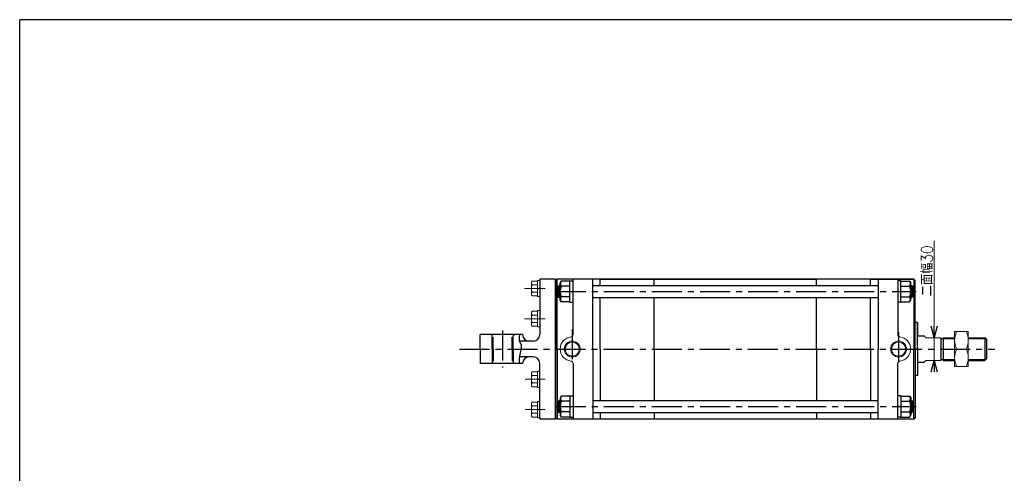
# Model space of a CAD drawing. Header units: millimetres. Extents: x -950 to 1020, y -701 to 709.
# Tile 2 of 3: x -950 to 351, y 109 to 709. Entities that reach past the tile are written whole.
import ezdxf

# ---------------------------------------------------------------- set-up
doc = ezdxf.new("R2010")
doc.units = ezdxf.units.MM
doc.header["$LTSCALE"] = 1.25
doc.linetypes.add('CENTER', pattern=[50.8, 31.75, -6.35, 6.35, -6.35])
doc.linetypes.add('DIVIDE', pattern=[31.75, 12.7, -6.35, 0, -6.35, 0, -6.35])
doc.layers.add('ZUWAKU', color=7, linetype='Continuous')
doc.styles.add('FdaStyle0', font='txt.shx', dxfattribs={"width": 0.892857, "bigfont": 'bigfont'})

# ---------------------------------------------------------------- blocks, each defined once
blk = doc.blocks.new('DC_GROUP_Φ160_1')
at = {"color": 4, "linetype": 'Continuous', "lineweight": 25}
for p, q in [((-234.6, 211.4), (-235.9, 209.1)), ((-235.9, 209.1), (-235.9, 186.1)), ((-222.9, 211.4), (-234.6, 211.4)), ((-222.9, 211.6), (-222.9, 183.6)), ((-222.9, 211.6), (-218.9, 211.6)), ((-222.9, 211.4), (-222.9, 183.7)), ((-222.9, 204.5), (-234.6, 204.5)), ((-222.9, 197), (-218.9, 198.1)), ((-234.6, 183.7), (-235.9, 186.1)), ((-222.9, 190.6), (-234.6, 190.6)), ((-222.9, 183.7), (-234.6, 183.7)), ((-222.9, 183.6), (-218.9, 183.6))]:
    blk.add_line(p, q, dxfattribs=at)
for centre, radius, start, end in [((-228.6, 208), 6.93, 150, 210), ((-217.6, 197.6), 18.3, 157.7807, 202.2193), ((-228.6, 187.2), 6.93, 150, 210)]:
    blk.add_arc(centre, radius, start, end, dxfattribs=at)
blk = doc.blocks.new('DC_GROUP_Φ160_2')
at = {"color": 4, "linetype": 'Continuous', "lineweight": 25}
for p, q in [((214.3, 211.6), (210.3, 211.6)), ((214.3, 211.6), (214.3, 183.6)), ((214.3, 211.4), (214.3, 183.7)), ((214.3, 211.4), (225.9, 211.4)), ((225.9, 211.4), (227.3, 209.1)), ((227.3, 209.1), (227.3, 186.1)), ((214.3, 197), (210.3, 198.1)), ((214.3, 204.5), (225.9, 204.5)), ((214.3, 183.6), (210.3, 183.6)), ((214.3, 190.6), (225.9, 190.6)), ((214.3, 183.7), (225.9, 183.7)), ((225.9, 183.7), (227.3, 186.1))]:
    blk.add_line(p, q, dxfattribs=at)
for centre, radius, start, end in [((219.9, 208), 6.93, 330, 30), ((209, 197.6), 18.3, 337.7807, 22.2193), ((219.9, 187.2), 6.93, 330, 30)]:
    blk.add_arc(centre, radius, start, end, dxfattribs=at)
blk = doc.blocks.new('DC_GROUP_Φ160_3')
at = {"color": 4, "linetype": 'Continuous', "lineweight": 25}
for p, q in [((-234.6, 363.4), (-235.9, 361.1)), ((-235.9, 338.1), (-235.9, 361.1)), ((-222.9, 363.4), (-234.6, 363.4)), ((-222.9, 356.5), (-234.6, 356.5)), ((-222.9, 335.6), (-222.9, 363.6)), ((-222.9, 363.6), (-218.9, 363.6)), ((-222.9, 335.7), (-222.9, 363.4)), ((-222.9, 342.6), (-234.6, 342.6)), ((-222.9, 350.1), (-218.9, 349)), ((-234.6, 335.7), (-235.9, 338.1)), ((-222.9, 335.7), (-234.6, 335.7)), ((-222.9, 335.6), (-218.9, 335.6))]:
    blk.add_line(p, q, dxfattribs=at)
for centre, radius, start, end in [((-217.6, 349.6), 18.3, 157.7807, 202.2193), ((-228.6, 360), 6.93, 150, 210), ((-228.6, 339.2), 6.93, 150, 210)]:
    blk.add_arc(centre, radius, start, end, dxfattribs=at)
blk = doc.blocks.new('DC_GROUP_Φ160_4')
at = {"color": 4, "linetype": 'Continuous', "lineweight": 25}
for p, q in [((214.3, 363.6), (210.3, 363.6)), ((214.3, 335.6), (214.3, 363.6)), ((214.3, 335.7), (214.3, 363.4)), ((214.3, 363.4), (225.9, 363.4)), ((214.3, 356.5), (225.9, 356.5)), ((225.9, 363.4), (227.3, 361.1)), ((227.3, 338.1), (227.3, 361.1)), ((214.3, 350.1), (210.3, 349)), ((214.3, 342.6), (225.9, 342.6)), ((214.3, 335.6), (210.3, 335.6)), ((214.3, 335.7), (225.9, 335.7)), ((225.9, 335.7), (227.3, 338.1))]:
    blk.add_line(p, q, dxfattribs=at)
for centre, radius, start, end in [((219.9, 360), 6.93, 330, 30), ((209, 349.6), 18.3, 337.7807, 22.2193), ((219.9, 339.2), 6.93, 330, 30)]:
    blk.add_arc(centre, radius, start, end, dxfattribs=at)
blk = doc.blocks.new('DC_GROUP_Φ160_5')
at = {"color": 4, "linetype": 'Continuous', "lineweight": 13}
for p, q in [((303.3, 296.6), (285.3, 296.6)), ((285.3, 296.6), (285.3, 250.6)), ((303.3, 250.6), (303.3, 296.6)), ((287.9, 273.6), (300.7, 273.6)), ((285.3, 250.6), (303.3, 250.6))]:
    blk.add_line(p, q, dxfattribs=at)
for centre, start, end in [((311.7, 285.1), 154.1759, 205.8241), ((276.9, 285.1), 334.1759, 25.8241), ((311.7, 262.1), 154.1759, 205.8241), ((276.9, 262.1), 334.1759, 25.8241)]:
    blk.add_arc(centre, 26.4, start, end, dxfattribs=at)
blk = doc.blocks.new('_OPEN30')
at = {"color": 0, "linetype": 'ByBlock', "lineweight": -2}
for p, q in [((-1, 0.267949), (0, 0)), ((0, 0), (-1, -0.267949)), ((0, 0), (-1, 0))]:
    blk.add_line(p, q, dxfattribs=at)
blk = doc.blocks.new('DA_IMAGEDIMGROUP_1')
at = {"color": 4, "linetype": 'Continuous', "lineweight": 13}
for p, q in [((258.3, 416.3), (258.3, 288.6)), ((258.3, 258.6), (258.3, 288.6)), ((258.3, 248.6), (258.3, 258.6))]:
    blk.add_line(p, q, dxfattribs=at)
at = {"color": 4, "xscale": 15.00001393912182, "yscale": 14.99994636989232}
for p, rotation in [((258.3, 288.6), 270), ((258.3, 258.6), 90)]:
    blk.add_blockref('_OPEN30', p, dxfattribs=dict(at, rotation=rotation))
at = {"color": 4, "insert": (256.3, 343.4), "char_height": 15, "width": 112.5, "attachment_point": 7, "rotation": 90, "style": 'FdaStyle0'}
blk.add_mtext('\\T1.00;二面幅30', dxfattribs=at)
blk = doc.blocks.new('DC_GROUP_Φ160_36')
at = {"color": 4, "linetype": 'Continuous', "lineweight": 25}
for p, q in [((-290, 288.5), (-290.1, 288.1)), ((-290.1, 288.1), (-290.1, 287.6)), ((-290.1, 287.6), (-290.1, 287.2)), ((-290.1, 287.2), (-290.1, 286.8)), ((-290.1, 286.8), (-290.1, 286.4)), ((-290.1, 286.4), (-290.1, 285.9)), ((-289.9, 289.9), (-290, 289.5)), ((-290, 289.5), (-290, 289)), ((-290, 289), (-290, 288.5)), ((-289.8, 290.4), (-289.9, 289.9)), ((-289.7, 291.4), (-289.8, 290.9)), ((-289.8, 290.9), (-289.8, 290.4)), ((-289.6, 292.3), (-289.7, 291.9)), ((-289.7, 291.9), (-289.7, 291.4)), ((-289.5, 292.8), (-289.6, 292.3)), ((-290.1, 285.9), (-290, 285.5)), ((-290, 285.5), (-290, 285.2)), ((-290, 285.2), (-289.9, 284.8)), ((-289.9, 284.8), (-289.8, 284.4)), ((-289.8, 284.4), (-289.7, 284.1)), ((-289.7, 284.1), (-289.6, 283.7)), ((-289.6, 283.7), (-289.5, 283.4)), ((-289.5, 283.4), (-289.4, 283.1)), ((-289.4, 283.1), (-289.2, 282.8)), ((-289.2, 282.8), (-289.1, 282.5)), ((-289.1, 282.5), (-288.9, 282.2)), ((-288.9, 282.2), (-288.7, 281.9)), ((-288.7, 281.9), (-288.6, 281.5)), ((-288.6, 281.5), (-288.4, 281.2)), ((-288.4, 281.2), (-288.2, 280.9)), ((-288.2, 280.9), (-288.1, 280.6)), ((-288.1, 280.6), (-287.9, 280.2)), ((-287.9, 280.2), (-287.8, 279.9)), ((-287.8, 279.9), (-287.6, 279.5)), ((-287.6, 279.5), (-287.5, 279.1)), ((-287.5, 273.7), (-287.6, 273)), ((-287.5, 279.1), (-287.4, 278.7)), ((-287.4, 274.3), (-287.5, 273.7)), ((-287.4, 278.7), (-287.3, 278.3)), ((-287.3, 275), (-287.4, 274.3)), ((-287.3, 278.3), (-287.3, 277.8)), ((-287.3, 277.8), (-287.2, 277.3)), ((-287.2, 276.2), (-287.3, 275.6)), ((-287.3, 275.6), (-287.3, 275)), ((-287.2, 277.3), (-287.2, 276.8)), ((-287.2, 276.8), (-287.2, 276.2)), ((-290, 260.8), (-290.1, 260.2)), ((-290.1, 260.2), (-290.1, 259.7)), ((-289.9, 261.9), (-290, 261.3)), ((-290, 261.3), (-290, 260.8)), ((-289.8, 262.4), (-289.9, 261.9)), ((-289.7, 263.1), (-289.8, 262.4)), ((-289.6, 263.7), (-289.7, 263.1)), ((-289.5, 264.4), (-289.6, 263.7)), ((-289.4, 265), (-289.5, 264.4)), ((-289.2, 265.7), (-289.4, 265)), ((-289.1, 266.4), (-289.2, 265.7)), ((-288.9, 267.2), (-289.1, 266.4)), ((-288.7, 267.9), (-288.9, 267.2)), ((-288.6, 268.6), (-288.7, 267.9)), ((-288.4, 269.4), (-288.6, 268.6)), ((-288.2, 270.1), (-288.4, 269.4)), ((-288.1, 270.8), (-288.2, 270.1)), ((-287.9, 271.6), (-288.1, 270.8)), ((-287.8, 272.3), (-287.9, 271.6)), ((-287.6, 273), (-287.8, 272.3)), ((-290.1, 259.7), (-290.1, 259.3)), ((-290.1, 259.3), (-290.1, 258.8)), ((-290.1, 258.8), (-290.1, 258.4)), ((-290.1, 258.4), (-290.1, 257.9)), ((-290.1, 257.9), (-290, 257.5)), ((-290, 257.5), (-290, 257.1)), ((-290, 257.1), (-290, 256.7)), ((-290, 256.7), (-289.9, 256.3)), ((-289.9, 256.3), (-289.8, 255.9)), ((-289.8, 255.9), (-289.8, 255.6)), ((-289.8, 255.6), (-289.7, 255.2)), ((-289.7, 255.2), (-289.7, 254.8)), ((-289.7, 254.8), (-289.6, 254.5)), ((-289.6, 254.5), (-289.5, 254.1))]:
    blk.add_line(p, q, dxfattribs=at)
blk = doc.blocks.new('DC_GROUP_Φ160_37')
at = {"color": 4, "linetype": 'Continuous', "lineweight": 13}
for p, q in [((-273.9, 200.9), (-273.9, 186.2)), ((-265.9, 203.4), (-273, 203.4)), ((-265.9, 198.5), (-273, 198.5)), ((-262.9, 204.3), (-265.9, 204.3)), ((-265.9, 204.3), (-265.9, 182.8)), ((-262.9, 204.3), (-262.9, 182.8)), ((-265.9, 188.7), (-273, 188.7)), ((-265.9, 183.7), (-273, 183.7)), ((-265.9, 193.6), (-262.9, 194.4)), ((-265.9, 192.8), (-262.9, 193.6)), ((-262.9, 182.8), (-265.9, 182.8))]:
    blk.add_line(p, q, dxfattribs=at)
for centre, radius, start, end in [((-270.1, 200.9), 3.78, 139.5701, 220.4299), ((-260.1, 193.6), 13.8, 159.1359, 200.8641), ((-270.1, 186.2), 3.78, 139.5701, 220.4299)]:
    blk.add_arc(centre, radius, start, end, dxfattribs=at)
blk = doc.blocks.new('DC_GROUP_Φ160_38')
at = {"color": 4, "linetype": 'Continuous', "lineweight": 13}
for p, q in [((-273.9, 240.9), (-273.9, 226.2)), ((-265.9, 243.4), (-273, 243.4)), ((-265.9, 238.5), (-273, 238.5)), ((-262.9, 244.3), (-265.9, 244.3)), ((-265.9, 244.3), (-265.9, 222.8)), ((-265.9, 233.6), (-262.9, 234.4)), ((-262.9, 244.3), (-262.9, 222.8)), ((-265.9, 228.7), (-273, 228.7)), ((-265.9, 223.7), (-273, 223.7)), ((-265.9, 232.8), (-262.9, 233.6)), ((-262.9, 222.8), (-265.9, 222.8))]:
    blk.add_line(p, q, dxfattribs=at)
for centre, radius, start, end in [((-270.1, 240.9), 3.78, 139.5701, 220.4299), ((-260.1, 233.6), 13.8, 159.1359, 200.8641), ((-270.1, 226.2), 3.78, 139.5701, 220.4299)]:
    blk.add_arc(centre, radius, start, end, dxfattribs=at)
blk = doc.blocks.new('DC_GROUP_Φ160_39')
at = {"color": 4, "linetype": 'Continuous', "lineweight": 13}
for p, q in [((-273.9, 320.9), (-273.9, 306.2)), ((-265.9, 323.4), (-273, 323.4)), ((-265.9, 318.5), (-273, 318.5)), ((-262.9, 324.3), (-265.9, 324.3)), ((-265.9, 324.3), (-265.9, 302.8)), ((-265.9, 313.6), (-262.9, 314.4)), ((-265.9, 312.8), (-262.9, 313.6)), ((-262.9, 324.3), (-262.9, 302.8)), ((-265.9, 308.7), (-273, 308.7)), ((-265.9, 303.7), (-273, 303.7)), ((-262.9, 302.8), (-265.9, 302.8))]:
    blk.add_line(p, q, dxfattribs=at)
for centre, radius, start, end in [((-270.1, 320.9), 3.78, 139.5701, 220.4299), ((-260.1, 313.6), 13.8, 159.1359, 200.8641), ((-270.1, 306.2), 3.78, 139.5701, 220.4299)]:
    blk.add_arc(centre, radius, start, end, dxfattribs=at)
blk = doc.blocks.new('DC_GROUP_Φ160_40')
at = {"color": 4, "linetype": 'Continuous', "lineweight": 13}
for p, q in [((-262.9, 364.3), (-265.9, 364.3)), ((-265.9, 364.3), (-265.9, 342.8)), ((-262.9, 364.3), (-262.9, 342.8)), ((-273.9, 360.9), (-273.9, 346.2)), ((-265.9, 363.4), (-273, 363.4)), ((-265.9, 358.5), (-273, 358.5)), ((-265.9, 353.6), (-262.9, 354.4)), ((-265.9, 352.8), (-262.9, 353.6)), ((-265.9, 348.7), (-273, 348.7)), ((-265.9, 343.7), (-273, 343.7)), ((-262.9, 342.8), (-265.9, 342.8))]:
    blk.add_line(p, q, dxfattribs=at)
for centre, radius, start, end in [((-270.1, 360.9), 3.78, 139.5701, 220.4299), ((-260.1, 353.6), 13.8, 159.1359, 200.8641), ((-270.1, 346.2), 3.78, 139.5701, 220.4299)]:
    blk.add_arc(centre, radius, start, end, dxfattribs=at)

msp = doc.modelspace()

# ---------------------------------------------------------------- linework, layer by layer
at = {"color": 4, "linetype": 'Continuous', "lineweight": 25}
for p, q in [((-262.918, 365.059), (-262.918, 292.559)), ((-241.918, 366.059), (-261.918, 366.059)), ((-241.918, 364.059), (-239.918, 366.059)), ((-241.918, 364.059), (-239.918, 366.059)), ((-239.918, 366.059), (-241.918, 364.059)), ((-241.918, 366.059), (-241.918, 273.559)), ((-183.218, 366.059), (-239.918, 366.059)), ((231.282, 366.059), (-239.918, 366.059)), ((-239.918, 273.559), (-239.918, 366.059)), ((-218.918, 292.453), (-218.918, 366.059)), ((-192.918, 273.559), (-192.918, 366.059)), ((-183.218, 366.059), (-111.818, 366.059)), ((-183.218, 358.71), (-183.218, 366.059)), ((-183.218, 357.559), (-183.218, 366.059)), ((-111.818, 366.059), (102.782, 366.059)), ((-111.818, 357.559), (-111.818, 366.059)), ((174.182, 366.059), (102.782, 366.059)), ((102.782, 357.559), (102.782, 366.059)), ((174.182, 366.059), (231.282, 366.059)), ((174.182, 357.559), (174.182, 366.059)), ((184.282, 366.059), (184.282, 273.559)), ((210.282, 366.059), (210.282, 292.453)), ((231.282, 366.059), (233.282, 364.059)), ((233.282, 364.059), (231.282, 366.059)), ((231.282, 366.059), (231.282, 273.559)), ((-241.918, 273.559), (-241.918, 364.073)), ((-241.918, 308.559), (-241.918, 364.059)), ((-241.918, 273.559), (-241.918, 364.059)), ((-238.918, 356.059), (-237.418, 357.559)), ((-238.918, 343.059), (-238.918, 356.059)), ((-238.418, 356.559), (-235.918, 356.559)), ((-235.918, 357.559), (-237.418, 357.559)), ((-237.418, 341.559), (-237.418, 357.559)), ((-192.918, 357.559), (184.282, 357.559)), ((227.282, 357.559), (228.782, 357.559)), ((229.782, 356.559), (227.282, 356.559)), ((230.282, 356.059), (228.782, 357.559)), ((228.782, 341.559), (228.782, 357.559)), ((230.282, 343.059), (230.282, 356.059)), ((233.282, 308.559), (233.282, 364.059)), ((233.282, 273.559), (233.282, 364.059)), ((-238.918, 343.059), (-237.418, 341.559)), ((-238.418, 342.559), (-235.918, 342.559)), ((-235.918, 341.559), (-237.418, 341.559)), ((-192.918, 341.559), (184.282, 341.559)), ((-183.218, 273.559), (-183.218, 341.559)), ((-111.818, 273.559), (-111.818, 341.559)), ((102.782, 273.559), (102.782, 341.559)), ((174.182, 273.559), (174.182, 341.559)), ((229.782, 342.559), (227.282, 342.559)), ((227.282, 341.559), (228.782, 341.559)), ((230.282, 343.059), (228.782, 341.559)), ((236.282, 308.559), (233.282, 308.559)), ((236.282, 308.559), (233.282, 308.559)), ((236.282, 308.559), (236.282, 291.059)), ((236.282, 273.559), (236.282, 308.559)), ((-285.616, 292.559), (-341.616, 292.559)), ((-341.616, 273.559), (-341.616, 292.559)), ((-325.918, 273.559), (-325.918, 292.559)), ((-297.918, 290.959), (-296.318, 292.559)), ((-297.918, 273.559), (-297.918, 290.959)), ((236.282, 291.059), (245.142, 291.059)), ((267.282, 288.559), (267.282, 258.559)), ((267.282, 287.559), (270.207, 287.559)), ((270.207, 288.559), (285.292, 288.559)), ((270.207, 287.559), (285.292, 287.559)), ((270.282, 288.559), (270.282, 258.559)), ((303.292, 288.559), (325.282, 288.559)), ((303.292, 287.559), (326.282, 287.559)), ((327.282, 286.559), (325.282, 288.559)), ((325.282, 288.559), (325.282, 258.559)), ((327.282, 286.559), (327.282, 260.559)), ((-341.616, 273.559), (-341.616, 254.559)), ((-325.918, 273.559), (-325.918, 254.559)), ((-297.918, 273.559), (-297.918, 256.159)), ((-271.418, 284.059), (-289.749, 284.059)), ((-241.918, 273.559), (-241.918, 183.059)), ((-241.918, 181.059), (-241.918, 273.559)), ((-241.918, 273.559), (-241.918, 183.045)), ((-239.918, 273.559), (-239.918, 181.059)), ((-192.918, 273.559), (-192.918, 181.059)), ((-183.218, 273.559), (-183.218, 205.559)), ((-111.818, 273.559), (-111.818, 205.559)), ((102.782, 273.559), (102.782, 205.559)), ((174.182, 273.559), (174.182, 205.559)), ((184.282, 181.059), (184.282, 273.559)), ((231.282, 181.059), (231.282, 273.559)), ((233.282, 273.559), (233.282, 183.059)), ((236.282, 273.559), (236.282, 238.559)), ((-271.418, 263.059), (-289.749, 263.059)), ((327.282, 260.559), (325.282, 258.559)), ((-285.616, 254.559), (-341.616, 254.559)), ((-296.318, 254.559), (-297.918, 256.159)), ((-262.918, 182.059), (-262.918, 254.559)), ((-218.918, 254.665), (-218.918, 181.059)), ((210.282, 181.059), (210.282, 254.665)), ((236.282, 256.059), (245.142, 256.059)), ((267.282, 259.559), (270.282, 259.559)), ((270.282, 259.559), (285.292, 259.559)), ((270.282, 258.559), (285.292, 258.559)), ((303.292, 259.559), (326.282, 259.559)), ((303.292, 258.559), (325.282, 258.559)), ((236.282, 238.559), (233.282, 238.559)), ((-238.918, 204.059), (-237.418, 205.559)), ((-238.918, 204.059), (-238.918, 191.059)), ((-238.418, 204.559), (-235.918, 204.559)), ((-235.918, 205.559), (-237.418, 205.559)), ((-237.418, 205.559), (-237.418, 189.559)), ((-192.918, 205.559), (184.282, 205.559)), ((227.282, 205.559), (228.782, 205.559)), ((229.782, 204.559), (227.282, 204.559)), ((230.282, 204.059), (228.782, 205.559)), ((228.782, 205.559), (228.782, 189.559)), ((230.282, 204.059), (230.282, 191.059)), ((-239.918, 181.059), (-241.918, 183.059)), ((-238.918, 191.059), (-237.418, 189.559)), ((-238.418, 190.559), (-235.918, 190.559)), ((-235.918, 189.559), (-237.418, 189.559)), ((-192.918, 189.559), (184.282, 189.559)), ((-183.218, 189.559), (-183.218, 181.059)), ((-183.218, 188.408), (-183.218, 181.059)), ((-111.818, 189.559), (-111.818, 181.059)), ((102.782, 189.559), (102.782, 181.059)), ((174.182, 189.559), (174.182, 181.059)), ((229.782, 190.559), (227.282, 190.559)), ((227.282, 189.559), (228.782, 189.559)), ((230.282, 191.059), (228.782, 189.559)), ((233.282, 183.059), (231.282, 181.059)), ((-241.918, 181.059), (-261.918, 181.059)), ((231.282, 181.059), (-239.918, 181.059))]:
    msp.add_line(p, q, dxfattribs=at)
at = {"color": 4, "linetype": 'CENTER', "lineweight": 13}
for p, q in [((-282.963, 353.559), (-255.705, 353.559)), ((-255.705, 313.559), (-282.963, 313.559)), ((285.292, 287.559), (285.292, 258.559)), ((-255.705, 233.559), (-282.282, 233.559)), ((-255.705, 193.559), (-282.282, 193.559))]:
    msp.add_line(p, q, dxfattribs=at)
at = {"color": 4, "linetype": 'CENTER', "lineweight": 25}
for p, q in [((-241.62, 349.559), (234.454, 349.559)), ((-219.918, 299.938), (-219.918, 252.067)), ((-311.918, 298.237), (-311.918, 248.991)), ((211.282, 295.761), (211.282, 255.28)), ((-368.949, 273.559), (338.572, 273.559)), ((-241.62, 197.559), (234.454, 197.559))]:
    msp.add_line(p, q, dxfattribs=at)
at = {"color": 4, "linetype": 'DIVIDE', "lineweight": 25}
for p, q in [((-324.418, 273.559), (-324.418, 292.559)), ((-299.418, 273.559), (-299.418, 292.559)), ((-324.418, 273.559), (-324.418, 254.559)), ((-299.418, 273.559), (-299.418, 254.559))]:
    msp.add_line(p, q, dxfattribs=at)
at = {"color": 4, "linetype": 'Continuous', "lineweight": 13}
for p, q in [((247.282, 288.559), (245.142, 291.059)), ((247.282, 288.559), (267.282, 288.559)), ((245.142, 256.059), (247.282, 258.559)), ((247.282, 258.559), (267.282, 258.559))]:
    msp.add_line(p, q, dxfattribs=at)
for centre, radius in [((-219.918, 273.559), 10.495), ((-219.918, 273.559), 9.295), ((211.282, 273.559), 10.495), ((211.282, 273.559), 9.295)]:
    msp.add_circle(centre, radius, dxfattribs=at)
at = {"color": 4, "linetype": 'Continuous', "lineweight": 25}
for centre, radius, start, end in [((-261.918, 365.059), 1, 90, 180), ((-277.116, 292.559), 8.5, 180, 270), ((-271.418, 292.559), 8.5, 270, 360), ((-277.116, 254.559), 8.5, 90, 180), ((-271.418, 254.559), 8.5, 0, 90), ((-261.918, 182.059), 1, 180, 270)]:
    msp.add_arc(centre, radius, start, end, dxfattribs=at)
at = {"color": 4, "linetype": 'Continuous', "lineweight": 13}
for centre, radius, start, end in [((-219.918, 273.559), 16, 96.042328, 263.957672), ((-221.918, 292.453), 3, 276.042328, 0), ((213.282, 292.453), 3, 180, 263.957672), ((211.282, 273.559), 16, 276.042328, 83.957672), ((-221.918, 254.665), 3, 0, 83.957672), ((213.282, 254.665), 3, 96.042328, 180)]:
    msp.add_arc(centre, radius, start, end, dxfattribs=at)
at = {"layer": 'ZUWAKU', "color": 5, "linetype": 'Continuous', "lineweight": 25}
for p in [(-950, -670.117), (990, 708.633)]:
    msp.add_line(p, (-950, 708.633), dxfattribs=at)

# ---------------------------------------------------------------- block references
at = {"linetype": 'Continuous'}
for name in ['DA_IMAGEDIMGROUP_1', 'DC_GROUP_Φ160_40', 'DC_GROUP_Φ160_3', 'DC_GROUP_Φ160_4', 'DC_GROUP_Φ160_39', 'DC_GROUP_Φ160_36', 'DC_GROUP_Φ160_5', 'DC_GROUP_Φ160_38', 'DC_GROUP_Φ160_1', 'DC_GROUP_Φ160_2', 'DC_GROUP_Φ160_37']:
    msp.add_blockref(name, (0, 0), dxfattribs=at)

doc.saveas('drawing.dxf')
